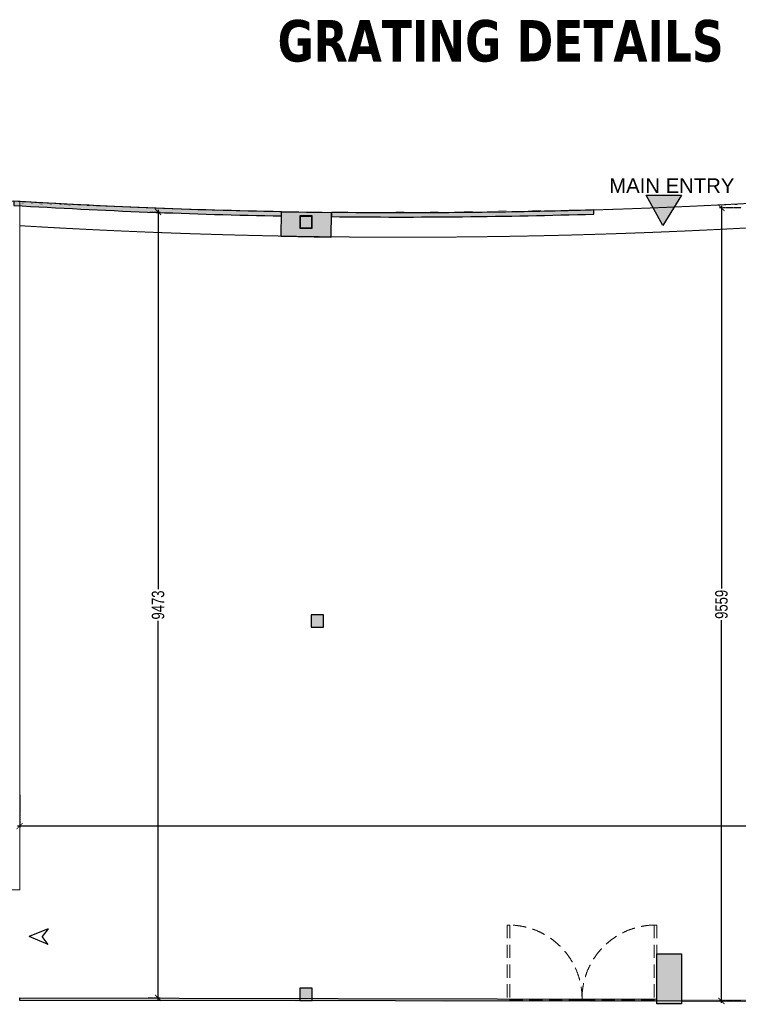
# Model space of a CAD drawing. Header units: millimetres. Extents: x 1277566 to 1493426, y 1039116 to 1145896.
# Tile 101 of 151: x 1410151 to 1418808, y 1039129 to 1050997. Entities that reach past the tile are written whole.
import ezdxf

# ---------------------------------------------------------------- set-up
doc = ezdxf.new("R2010")
doc.units = ezdxf.units.MM
doc.header["$PDMODE"] = 67
for name, pattern in [('DASHED', [0.75, 0.5, -0.25]), ('DASHED2', [0.375, 0.25, -0.125]), ('HIDDEN2', [4.7625, 3.175, -1.5875])]:
    doc.linetypes.add(name, pattern=pattern)
for name, color, linetype, lineweight in [('AIRPORT EXTIING WALL', 1, 'Continuous', 20), ('DOOR', 32, 'Continuous', 13), ('IHP New Layer', 7, 'Continuous', 20), ('KIT TEXT.', 30, 'Continuous', 9), ('tile finish', 32, 'Continuous', 9)]:
    doc.layers.add(name, color=color, linetype=linetype, lineweight=lineweight)
for name, color, linetype in [('CIVIL DIM', 7, 'Continuous'), ('CT PARTITION WALL HATCH', 210, 'Continuous'), ('CT_RETAIL TEXT', 1, 'Continuous'), ('Dimension a', 7, 'Continuous')]:
    doc.layers.add(name, color=color, linetype=linetype)
doc.layers.add('CT_GLAZING', color=7, linetype='Continuous', true_color=0x0000f5)
doc.styles.add('ROMANS', font='arial.ttf', dxfattribs={"width": 0.75})
doc.styles.get("Standard").update_dxf_attribs({"font": 'arial.ttf'})
doc.styles.add('STYLE1', font='GOTHIC.TTF', dxfattribs={"width": 0.9})
doc.dimstyles.new('1.300', dxfattribs={"dimtxt": 150, "dimasz": 75, "dimexe": 25, "dimexo": 25, "dimgap": 15, "dimtad": 0, "dimdec": 0, "dimdsep": 46, "dimtxsty": 'ROMANS', "dimblk": 'ARCHTICK', "dimcen": 0.09, "dimdle": 25, "dimclrd": 256, "dimclre": 256, "dimclrt": 256, "dimadec": 1, "dimazin": 2, "dimtfac": 1, "dimtdec": 0, "dimtmove": 2, "dimatfit": 3, "dimldrblk": 'OPEN90', "dimfxl": 100, "dimtolj": 1, "dimtzin": 0, "dimlwe": -1, "dimarcsym": 0})

# ---------------------------------------------------------------- blocks, each defined once
blk = doc.blocks.new('ar')
at = {"layer": 'CT PARTITION WALL HATCH'}
for p, q in [((-231, 93), (0, 0)), ((-231, 93), (-159, 0)), ((-231, -93), (0, 0)), ((-231, -93), (-159, 0))]:
    blk.add_line(p, q, dxfattribs=at)
blk = doc.blocks.new('_ARCHTICK')
at = {"color": 0, "linetype": 'ByBlock', "const_width": 0.15}
blk.add_lwpolyline([(-0.5, -0.5), (0.5, 0.5)], dxfattribs=at)
blk = doc.blocks.new('*D318')
at = {"layer": 'CIVIL DIM', "linetype": 'DASHED2'}
for p, q in [((1410151, 1041653), (1410151, 1041254)), ((1428268, 1041512), (1428268, 1041254))]:
    blk.add_line(p, q, dxfattribs=at)
at = {"layer": 'CIVIL DIM', "lineweight": -2}
for p, q in [((1410126, 1041279), (1418988, 1041279)), ((1428293, 1041279), (1419431, 1041279))]:
    blk.add_line(p, q, dxfattribs=at)
at = {"layer": 'Defpoints', "color": 0}
for p in [(1410151, 1041678), (1428268, 1041537), (1428268, 1041279)]:
    blk.add_point(p, dxfattribs=at)
at = {"layer": 'CIVIL DIM', "linetype": 'ByBlock', "lineweight": -2, "xscale": 75, "yscale": 75, "zscale": 75, "rotation": 180}
blk.add_blockref('_ARCHTICK', (1410151, 1041279), dxfattribs=at)
at = {"layer": 'CIVIL DIM', "linetype": 'ByBlock', "lineweight": -2, "xscale": 75, "yscale": 75, "zscale": 75}
blk.add_blockref('_ARCHTICK', (1428268, 1041279), dxfattribs=at)
at = {"layer": 'CIVIL DIM', "insert": (1419210, 1041279), "char_height": 150, "attachment_point": 5, "style": 'ROMANS', "bg_fill": 3, "box_fill_scale": 1.1, "bg_fill_color": 256, "bg_fill_true_color": 13158600, "bg_fill_transparency": 0}
blk.add_mtext('\\A1;18117', dxfattribs=at)
blk = doc.blocks.new('_Open90')
at = {"color": 0, "linetype": 'ByBlock', "lineweight": -2}
for p, q in [((0, 0), (-1, 0)), ((-0.5, 0.5), (0, 0)), ((0, 0), (-0.5, -0.5))]:
    blk.add_line(p, q, dxfattribs=at)
blk = doc.blocks.new('*D319')
at = {"layer": 'CIVIL DIM', "linetype": 'DASHED2'}
for p, q in [((1411717, 1048679), (1411843, 1048679)), ((1411696, 1039206), (1411843, 1039206))]:
    blk.add_line(p, q, dxfattribs=at)
at = {"layer": 'CIVIL DIM', "lineweight": -2}
for p, q in [((1411818, 1048704), (1411818, 1044125)), ((1411818, 1039181), (1411818, 1043759))]:
    blk.add_line(p, q, dxfattribs=at)
at = {"layer": 'Defpoints', "color": 0}
for p in [(1411692, 1048679), (1411671, 1039206), (1411818, 1039206)]:
    blk.add_point(p, dxfattribs=at)
at = {"layer": 'CIVIL DIM', "linetype": 'ByBlock', "lineweight": -2, "xscale": 75, "yscale": 75, "zscale": 75}
for p, rotation in [((1411818, 1048679), 90), ((1411818, 1039206), 270)]:
    blk.add_blockref('_ARCHTICK', p, dxfattribs=dict(at, rotation=rotation))
at = {"layer": 'CIVIL DIM', "insert": (1411818, 1043942), "char_height": 150, "attachment_point": 5, "rotation": 90, "style": 'ROMANS', "bg_fill": 3, "box_fill_scale": 1.1, "bg_fill_color": 256, "bg_fill_true_color": 13158600, "bg_fill_transparency": 0}
blk.add_mtext('\\A1;9473', dxfattribs=at)
blk = doc.blocks.new('*D321')
at = {"layer": 'CIVIL DIM', "lineweight": -2}
for p, q in [((1418606, 1048754), (1418606, 1044133)), ((1418606, 1039146), (1418606, 1043767))]:
    blk.add_line(p, q, dxfattribs=at)
at = {"layer": 'CIVIL DIM', "linetype": 'DASHED2'}
for p, q in [((1418842, 1048729), (1418581, 1048729)), ((1418842, 1039171), (1418581, 1039171))]:
    blk.add_line(p, q, dxfattribs=at)
at = {"layer": 'Defpoints', "color": 0}
for p in [(1418867, 1048729), (1418606, 1039171), (1418867, 1039171)]:
    blk.add_point(p, dxfattribs=at)
at = {"layer": 'CIVIL DIM', "linetype": 'ByBlock', "lineweight": -2, "xscale": 75, "yscale": 75, "zscale": 75}
for p, rotation in [((1418606, 1048729), 90), ((1418606, 1039171), 270)]:
    blk.add_blockref('_ARCHTICK', p, dxfattribs=dict(at, rotation=rotation))
at = {"layer": 'CIVIL DIM', "insert": (1418606, 1043950), "char_height": 150, "attachment_point": 5, "rotation": 90, "style": 'ROMANS', "bg_fill": 3, "box_fill_scale": 1.1, "bg_fill_color": 256, "bg_fill_true_color": 13158600, "bg_fill_transparency": 0}
blk.add_mtext('\\A1;9559', dxfattribs=at)

msp = doc.modelspace()

# ---------------------------------------------------------------- hatches: boundary and pattern name
h = msp.add_hatch(color=1)
h.dxf.hatch_style = 1
h.paths.add_polyline_path([(1417696.7302, 1048883.1376), (1418123.5917, 1048883.1376), (1417900.6929, 1048514.5337)])
h = msp.add_hatch(color=256)
h.dxf.hatch_style = 1
edge = h.paths.add_edge_path()
edge.add_line((1410080.6966, 1048808.8427), (1410080.6966, 1048758.9335))
edge.add_arc((1414733.1287, 1125877.0314), 77258.308, 266.547606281, 268.941280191)
edge.add_line((1413305.6196, 1048631.9126), (1413306.4102, 1048681.9066))
edge.add_arc((1414743.5106, 1126251.1762), 77582.5809, 266.55437271, 268.938621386, ccw=False)
edge = h.paths.add_edge_path()
edge.add_line((1413906.0918, 1048673.153), (1413905.5562, 1048623.1559))
edge.add_arc((1414733.1287, 1125877.0314), 77258.308, 269.386249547, 271.731452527)
edge.add_line((1417067.4845, 1048653.9977), (1417067.4845, 1048704.0205))
edge.add_arc((1414733.1287, 1125877.0314), 77208.308, 269.386249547, 271.732574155, ccw=False)
h = msp.add_hatch(color=7)
h.dxf.hatch_style = 2
h.paths.add_polyline_path([(1413304.4033, 1048682.659), (1413904.3283, 1048673.1719), (1413899.5848, 1048373.2094), (1413299.6598, 1048382.6965)])
h = msp.add_hatch(color=7)
h.dxf.hatch_style = 2
h.paths.add_polyline_path([(1413669.3327, 1048626.7332), (1413531.3327, 1048626.7332), (1413531.3327, 1048488.7332), (1413669.3327, 1048488.7332)], flags=16)
h.paths.add_polyline_path([(1413675.3327, 1048632.7332), (1413525.3327, 1048632.7332), (1413525.3327, 1048482.7332), (1413675.3327, 1048482.7332)])
h = msp.add_hatch(color=7)
h.dxf.hatch_style = 2
h.paths.add_polyline_path([(1413662.415, 1043675.0389), (1413812.415, 1043675.0389), (1413812.415, 1043825.0389), (1413662.415, 1043825.0389)])
h = msp.add_hatch(color=256)
h.dxf.hatch_style = 2
h.paths.add_polyline_path([(1418125.6528, 1039736.2368), (1418125.6528, 1039136.2368), (1417825.6528, 1039136.2368), (1417825.6528, 1039736.2368)])
h = msp.add_hatch(color=7)
h.dxf.hatch_style = 2
h.paths.add_polyline_path([(1413675.3327, 1039175.0389), (1413525.3327, 1039175.0389), (1413525.3327, 1039325.0389), (1413675.3327, 1039325.0389)])
at = {"layer": 'CT_GLAZING'}
h = msp.add_hatch(color=256, dxfattribs=at)
h.dxf.hatch_style = 1
h.paths.add_polyline_path([(1428417.028, 1039192.1034), (1428417.028, 1039157.435), (1428421.1807, 1039157.435), (1428421.1807, 1039192.1034)])
h.paths.add_polyline_path([(1417825.6528, 1039157.435), (1417825.6528, 1039192.1034), (1410151.0795, 1039209.4376), (1410151.0795, 1039174.7692)])
h.paths.add_polyline_path([(1418125.6528, 1039192.1034), (1418125.6528, 1039157.435), (1428418.2953, 1039157.435), (1428418.2953, 1039192.1034)])

# ---------------------------------------------------------------- linework, layer by layer
at = {"color": 1}
msp.add_lwpolyline([(1417696.7302, 1048883.1376), (1418123.5917, 1048883.1376), (1417900.6929, 1048514.5337), (1417696.7302, 1048883.1376)], dxfattribs=at)
for points in [[(1410080.6966, 1048808.8427), (1410080.6966, 1048758.9335, 0.0104447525), (1413305.6196, 1048631.9126), (1413306.4102, 1048681.9066, -0.0104036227)], [(1413906.0918, 1048673.153), (1413905.5562, 1048623.1559, 0.0102332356), (1417067.4845, 1048653.9977), (1417067.4845, 1048704.0205, -0.0102381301)]]:
    msp.add_lwpolyline(points, format="xyb", close=True)
at = {"color": 7}
for points in [[(1413304.4033, 1048682.659), (1413904.3283, 1048673.1719), (1413899.5848, 1048373.2094), (1413299.6598, 1048382.6965)], [(1413525.3327, 1048482.7332), (1413675.3327, 1048482.7332), (1413675.3327, 1048632.7332), (1413525.3327, 1048632.7332)], [(1413531.3327, 1048488.7332), (1413669.3327, 1048488.7332), (1413669.3327, 1048626.7332), (1413531.3327, 1048626.7332)], [(1413662.415, 1043675.0389), (1413812.415, 1043675.0389), (1413812.415, 1043825.0389), (1413662.415, 1043825.0389)], [(1413525.3327, 1039175.0389), (1413675.3327, 1039175.0389), (1413675.3327, 1039325.0389), (1413525.3327, 1039325.0389)]]:
    msp.add_lwpolyline(points, close=True, dxfattribs=at)
msp.add_lwpolyline([(1418125.6528, 1039736.2368), (1418125.6528, 1039136.2368), (1417825.6528, 1039136.2368), (1417825.6528, 1039736.2368)], close=True)
at = {"layer": 'AIRPORT EXTIING WALL', "linetype": 'DASHED', "ltscale": 10}
for centre, radius in [((1414759.5333, 1125208.7884), 76539.6635), ((1414769.8312, 1125161.0804), 76785.8959)]:
    msp.add_arc(centre, radius, 266.549748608, 280.123163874, dxfattribs=at)
at = {"layer": 'CT_GLAZING'}
for points in [[(1428418.2953, 1039192.1034), (1428255.6231, 1039192.1034), (1428255.6231, 1039157.435), (1410151.0795, 1039174.7692), (1410151.0795, 1039209.4376), (1417825.6528, 1039192.1034)], [(1418125.6528, 1039170.9052), (1428418.2953, 1039170.9052)]]:
    msp.add_lwpolyline(points, dxfattribs=at)
at = {"layer": 'DOOR', "color": 7, "linetype": 'HIDDEN2', "ltscale": 50}
for p, q in [((1416025.6528, 1040084.9878), (1416025.6528, 1039182.8522)), ((1416055.6528, 1040084.9878), (1416025.6528, 1040084.9878)), ((1416055.6528, 1040084.9878), (1416055.6528, 1039182.8522)), ((1417795.6476, 1040084.9878), (1417795.6476, 1039182.8522)), ((1417795.6476, 1040084.9878), (1417825.6475, 1040084.9878)), ((1417825.6475, 1040084.9878), (1417825.6475, 1039182.8522)), ((1416925.6502, 1039182.8522), (1416025.6528, 1039182.8522)), ((1416925.6502, 1039182.8522), (1417825.6475, 1039182.8522))]:
    msp.add_line(p, q, dxfattribs=at)
for centre, start, end in [((1416038.4358, 1039197.8143), 359.03384701, 88.88822858), ((1417812.8645, 1039197.8143), 91.11177142, 180.96615299)]:
    msp.add_arc(centre, 887.3405, start, end, dxfattribs=at)
at = {"layer": 'tile finish'}
msp.add_lwpolyline([(1410000.9558, 1040509.5119), (1410150.9558, 1040509.5119), (1410153.2341, 1048807.8584), (1410003.2341, 1048807.8584)], close=True, dxfattribs=at)

# ---------------------------------------------------------------- block references
at = {"layer": 'IHP New Layer', "xscale": -1}
msp.add_blockref('ar', (1410264.5753, 1039944.758), dxfattribs=at)

# ---------------------------------------------------------------- texts
at = {"layer": 'CT_RETAIL TEXT', "insert": (1418761.2116, 1048909.9224), "char_height": 175, "width": 1507.513984, "attachment_point": 9}
msp.add_mtext('{\\C7;MAIN ENTRY}', dxfattribs=at)
at = {"layer": 'KIT TEXT.', "insert": (1415945.2308, 1050738.2639), "char_height": 500, "width": 7302.936338, "attachment_point": 5, "style": 'STYLE1'}
msp.add_mtext('{\\fTahoma|b1|i0|c0|p34;GRATING DETAILS }', dxfattribs=at)

# ---------------------------------------------------------------- next in the draw order: dimensions: what is measured, and where the dimension line sits
at = {"layer": 'CIVIL DIM'}
dim = msp.add_linear_dim(base=(1428268.2953, 1041279.3519), p1=(1410151.2766, 1041678.199), p2=(1428268.2953, 1041537.4521, -260.7432), dimstyle='1.300', override={"dimfxl": 500, "dimfxlon": 1, "dimtfill": 1, "dimarcsym": 1}, dxfattribs=at)
dim.commit()
dim.dimension.update_dxf_attribs({"geometry": '*D318', "text_midpoint": (1419209.7859, 1041279.3519)})

# ---------------------------------------------------------------- next in the draw order: dimensions: what is measured, and where the dimension line sits
for base, p1, p2, picture, middle in [((1418606.1373, 1039170.9052), (1418867.4845, 1048729.4245), (1418867.4845, 1039170.9052), '*D321', (1418606.1373, 1043950.1648)), ((1411817.6172, 1039206.0044), (1411692.4948, 1048678.5813), (1411671.0995, 1039206.0044), '*D319', (1411817.6172, 1043942.2928))]:
    dim = msp.add_linear_dim(base=base, p1=p1, p2=p2, angle=90, dimstyle='1.300', override={"dimfxl": 500, "dimfxlon": 1, "dimtfill": 1, "dimarcsym": 1}, dxfattribs=at)
    dim.commit()
    dim.dimension.update_dxf_attribs({"geometry": picture, "text_midpoint": middle})

# ---------------------------------------------------------------- next in the draw order: linework, layer by layer
at = {"layer": 'Dimension a', "const_width": 1}
msp.add_lwpolyline([(1410153.2195, 1048782.8584), (1410153.2195, 1048782.8584), (1410151.0795, 1039192.1034), (1428268.2953, 1039192.1034), (1428268.2953, 1049864.4874), (1427413.9311, 1049715.5362), (1426329.5458, 1049544.0193), (1425252.1514, 1049388.3153), (1423861.865, 1049159.9386), (1421693.2582, 1048932.8779), (1420062.4449, 1048802.752), (1418329.674, 1048752.4336), (1417067.4845, 1048704.0205), (1413906.0918, 1048673.153), (1411919.2091, 1048720.0201), (1410153.2195, 1048782.8584)], dxfattribs=at)

doc.saveas('drawing.dxf')
